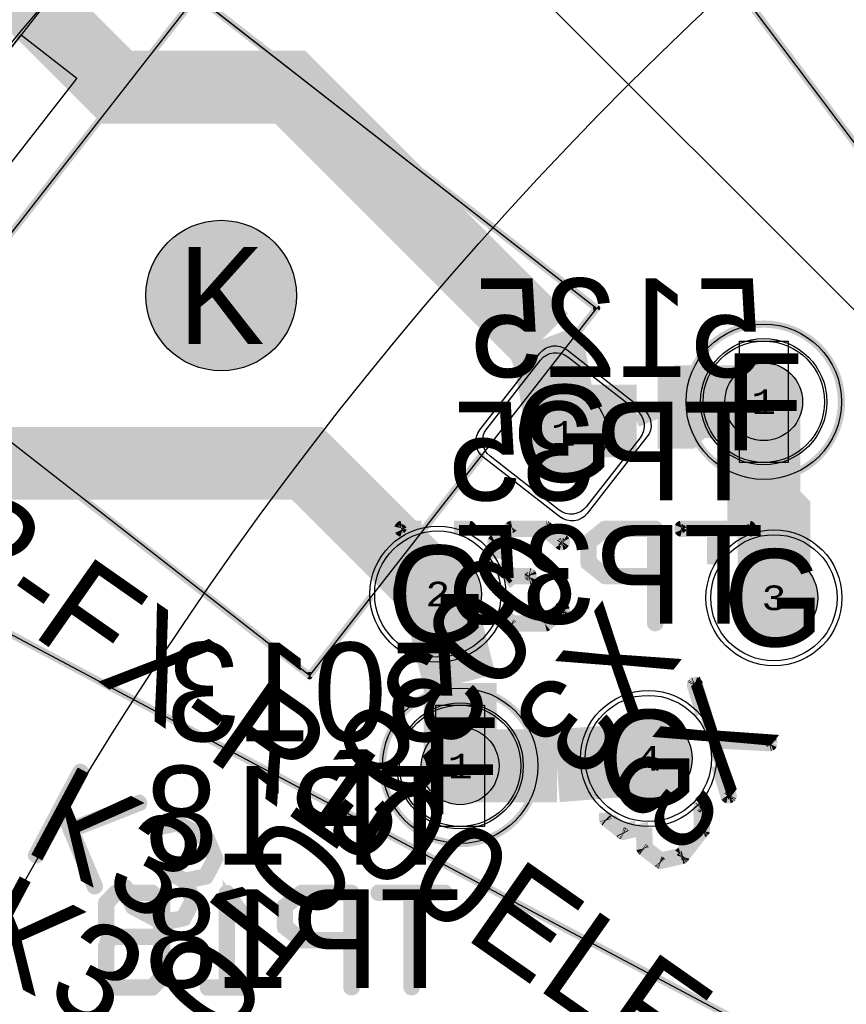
# Model space of a CAD drawing. Extents: x -125 to 125, y -186 to 125.
# Tile 68 of 112: x -66 to -49, y 34 to 54. Entities that reach past the tile are written whole.
import ezdxf
from ezdxf.enums import TextEntityAlignment as Align

# ---------------------------------------------------------------- set-up
doc = ezdxf.new("R2010")
doc.units = 0
doc.header["$MEASUREMENT"] = 0
for name, color, linetype in [('ASSEMBLY_OUTLINES_BTM', 191, 'CONTINUOUS'), ('ASSEMBLY_OUTLINES_TOP', 102, 'CONTINUOUS'), ('ASSEMBLY_PART_NUMBERS_BTM', 191, 'CONTINUOUS'), ('ASSEMBLY_PART_NUMBERS_TOP', 102, 'CONTINUOUS'), ('ASSEMBLY_REF_DES_BTM', 191, 'CONTINUOUS'), ('BOARD_OUTLINE', 10, 'CONTINUOUS'), ('DRILL_DRAWING', 21, 'CONTINUOUS'), ('GENERATED_SILKSCREEN_BTM', 255, 'CONTINUOUS'), ('MANUFACTURING_OUTLINES', 10, 'CONTINUOUS'), ('MOUNTING_HOLES_LAYER_BOT17', 42, 'CONTINUOUS'), ('MOUNTING_HOLES_LAYER_TOP', 42, 'CONTINUOUS'), ('PART_HOLES_LAYER_BOTTOM', 30, 'CONTINUOUS'), ('PART_HOLES_LAYER_TOP', 30, 'CONTINUOUS'), ('PART_PADS_LAYER_BOTTOM', 230, 'CONTINUOUS'), ('PART_PADS_LAYER_TOP', 150, 'CONTINUOUS'), ('PIN_NUMBERS_BTM', 8, 'CONTINUOUS'), ('PIN_NUMBERS_TOP', 8, 'CONTINUOUS'), ('PLACEMENT_OUTLINES_BTM', 222, 'CONTINUOUS'), ('PLANE_DATA_LAYER_BOTTOM', 230, 'CONTINUOUS'), ('PLANE_SHAPES_LAYER_BOTTOM', 230, 'CONTINUOUS'), ('PLANE_SHAPES_LAYER_TOP', 150, 'CONTINUOUS'), ('ROUTE_BORDER', 151, 'CONTINUOUS'), ('SILKSCREEN_OUTLINES_BTM', 211, 'CONTINUOUS'), ('SILKSCREEN_REF_DES_BTM', 211, 'CONTINUOUS'), ('SOLDERMASK_PADS_BTM', 12, 'CONTINUOUS'), ('SOLDERMASK_PADS_TOP', 180, 'CONTINUOUS'), ('TRACES_LAYER_TOP', 150, 'CONTINUOUS')]:
    doc.layers.add(name, color=color, linetype=linetype)
doc.styles.add('COURIER_NEW', font='cour.ttf')
doc.styles.add('VERIBEST_GERBER_0', font='txt')

msp = doc.modelspace()

# ---------------------------------------------------------------- hatches: boundary and pattern name
at = {"layer": 'MOUNTING_HOLES_LAYER_BOT17'}
h = msp.add_hatch(color=256, dxfattribs=at)
edge = h.paths.add_edge_path()
edge.add_arc((-61.419503, 48.687399), 1.55, 0, 360)
at = {"layer": 'MOUNTING_HOLES_LAYER_TOP'}
h = msp.add_hatch(color=256, dxfattribs=at)
edge = h.paths.add_edge_path()
edge.add_arc((-61.419503, 48.687399), 1.55, 0, 360)
at = {"layer": 'PART_HOLES_LAYER_BOTTOM'}
h = msp.add_hatch(color=256, dxfattribs=at)
edge = h.paths.add_edge_path()
edge.add_arc((-50.25, 46.5), 0.8, 0, 360)
h = msp.add_hatch(color=256, dxfattribs=at)
edge = h.paths.add_edge_path()
edge.add_arc((-54.374136, 45.847892), 0.9, 0, 360)
h = msp.add_hatch(color=256, dxfattribs=at)
edge = h.paths.add_edge_path()
edge.add_arc((-56.959914, 42.538247), 0.9, 0, 360)
h = msp.add_hatch(color=256, dxfattribs=at)
edge = h.paths.add_edge_path()
edge.add_arc((-50.040077, 42.461755), 0.9, 0, 360)
h = msp.add_hatch(color=256, dxfattribs=at)
edge = h.paths.add_edge_path()
edge.add_arc((-52.625855, 39.15211), 0.9, 0, 360)
h = msp.add_hatch(color=256, dxfattribs=at)
edge = h.paths.add_edge_path()
edge.add_arc((-56.5, 39), 0.8, 0, 360)
at = {"layer": 'PART_HOLES_LAYER_TOP'}
h = msp.add_hatch(color=256, dxfattribs=at)
edge = h.paths.add_edge_path()
edge.add_arc((-50.25, 46.5), 0.8, 0, 360)
h = msp.add_hatch(color=256, dxfattribs=at)
edge = h.paths.add_edge_path()
edge.add_arc((-54.374136, 45.847892), 0.9, 0, 360)
h = msp.add_hatch(color=256, dxfattribs=at)
edge = h.paths.add_edge_path()
edge.add_arc((-56.959914, 42.538247), 0.9, 0, 360)
h = msp.add_hatch(color=256, dxfattribs=at)
edge = h.paths.add_edge_path()
edge.add_arc((-50.040077, 42.461755), 0.9, 0, 360)
h = msp.add_hatch(color=256, dxfattribs=at)
edge = h.paths.add_edge_path()
edge.add_arc((-52.625855, 39.15211), 0.9, 0, 360)
h = msp.add_hatch(color=256, dxfattribs=at)
edge = h.paths.add_edge_path()
edge.add_arc((-56.5, 39), 0.8, 0, 360)
at = {"layer": 'PLANE_DATA_LAYER_BOTTOM'}
h = msp.add_hatch(color=256, dxfattribs=at)
h.paths.add_polyline_path([(-96.5, 0, -1), (96.5, 0, -1)], flags=0)
h.paths.add_polyline_path([(-92.5, 0, -1), (92.5, 0, -1)], flags=0)
at = {"layer": 'PLANE_SHAPES_LAYER_BOTTOM'}
h = msp.add_hatch(color=256, dxfattribs=at)
h.paths.add_polyline_path([(-96.5, 0, -1), (96.5, 0, -1)], flags=0)
h.paths.add_polyline_path([(-92.5, 0, -1), (92.5, 0, -1)], flags=0)
at = {"layer": 'PLANE_SHAPES_LAYER_TOP'}
h = msp.add_hatch(color=256, dxfattribs=at)
h.paths.add_polyline_path([(-96.56345, 0, -1), (96.56345, 0, -1)], flags=0)
h.paths.add_polyline_path([(-92.5, 0, -1), (92.5, 0, -1)], flags=0)

# ---------------------------------------------------------------- linework, layer by layer
at = {"layer": 'ASSEMBLY_OUTLINES_BTM'}
for points in [[(-42.605848, 44.168261), (-60.058485, 67.328691), (-49.915813, 74.971742), (-32.463177, 51.811312)], [(-69.690065, 48.740526), (-63.779715, 56.30543), (-53.693177, 48.424963), (-59.603527, 40.86006)], [(-67.627599, 51.380363), (-65.53435, 54.0596), (-64.391735, 53.166889), (-66.484983, 50.487654)], [(-50.75, 45.25), (-50.75, 47.75), (-49.75, 47.75), (-49.75, 45.25)], [(-56.894545, 22.6198), (-82.500027, 36.234475), (-76.53774, 47.447911), (-50.932259, 33.833234)], [(-57, 37.75), (-57, 40.25), (-56, 40.25), (-56, 37.75)]]:
    msp.add_lwpolyline(points, close=True, dxfattribs=at)
for centre in [(-50.25, 46.5), (-56.5, 39)]:
    msp.add_circle(centre, 1.6, dxfattribs=at)
at = {"layer": 'ASSEMBLY_OUTLINES_TOP'}
msp.add_lwpolyline([(72, -72), (-69.421356, 69.421356)], dxfattribs=at)
for radius in [125, 90.284619, 85, 75]:
    msp.add_circle((0, 0), radius, dxfattribs=at)
at = {"layer": 'BOARD_OUTLINE'}
msp.add_circle((0, 0), 97.5, dxfattribs=at)
at = {"layer": 'GENERATED_SILKSCREEN_BTM'}
for points, const_width in [([(-32.463172, 51.811312, -0.236067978), (-32.463174, 51.811308), (-42.605845, 44.168257, -0.414213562), (-42.605852, 44.168258), (-56.326662, 62.376387, 0.00000802), (-56.326738, 62.376505), (-42.605847, 44.168268), (-32.463184, 51.811313), (-49.915814, 74.971735), (-60.058478, 67.32869), (-56.703069, 62.875912, 0.00000802), (-56.703161, 62.876018), (-60.058489, 67.328688, -0.414213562), (-60.058488, 67.328695), (-60.058478, 67.328703), (-49.915816, 74.971746, -0.414213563), (-49.915809, 74.971745), (-32.463173, 51.811315, -0.16227766), (-32.463172, 51.811312)], 0.15), ([(-53.693172, 48.424963, -0.16227766), (-53.693173, 48.42496), (-54.369973, 47.558696, 0.000005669), (-54.369983, 47.5587), (-53.693184, 48.424962), (-61.927889, 54.858619), (-67.838232, 47.293723), (-59.603528, 40.860067), (-58.333888, 42.485132, 0.000002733), (-58.333887, 42.485117), (-59.603523, 40.860057, -0.414213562), (-59.60353, 40.860056), (-67.838242, 47.293718, -0.414213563), (-67.838243, 47.293725), (-67.838232, 47.293739), (-61.927894, 54.858629, -0.414213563), (-61.927887, 54.85863), (-53.693174, 48.424967, -0.236067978), (-53.693172, 48.424963)], 0.15), ([(-56.033115, 45.429971), (-57.240756, 43.884261, 0.000002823), (-57.240771, 43.884257), (-56.033121, 45.42998, 0.000005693), (-56.033115, 45.429971)], 0.15), ([(-57.294528, 43.925461, 0.000007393), (-57.294569, 43.925451), (-57.695247, 43.925451), (-57.70947, 43.921387), (-57.721661, 43.911228), (-57.727755, 43.89904), (-57.727755, 43.899039), (-57.729787, 43.882784), (-57.727755, 43.868562), (-57.721659, 43.854339), (-57.70947, 43.846213), (-57.695247, 43.842149), (-57.539714, 43.842149, 0.000004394), (-57.539737, 43.842139), (-57.695247, 43.842139, -0.099019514), (-57.695249, 43.842139), (-57.709473, 43.846203, -0.111991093), (-57.709475, 43.846204), (-57.721665, 43.854331, -0.253450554), (-57.721669, 43.854334), (-57.727765, 43.868558), (-57.727765, 43.868559), (-57.729797, 43.882783), (-57.729797, 43.882785), (-57.727765, 43.899041, -0.184527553), (-57.727763, 43.899044), (-57.721669, 43.911232, -0.236067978), (-57.721667, 43.911236), (-57.709476, 43.921395, -0.184527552), (-57.709473, 43.921397), (-57.695249, 43.925461, -0.099019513), (-57.695247, 43.925461), (-57.294528, 43.925461)], 0.254), ([(-56.283003, 43.79448, 0.000001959), (-56.283013, 43.794485), (-56.283013, 43.884815), (-56.287077, 43.899038), (-56.297236, 43.911228), (-56.309426, 43.921387), (-56.323649, 43.925451), (-56.625259, 43.925451, 0.000007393), (-56.6253, 43.925461), (-56.323649, 43.925461, -0.099019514), (-56.323647, 43.925461), (-56.309423, 43.921397, -0.184527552), (-56.30942, 43.921395), (-56.297229, 43.911236, -0.071067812), (-56.297228, 43.911235), (-56.287069, 43.899044, -0.184527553), (-56.287067, 43.899041), (-56.283003, 43.884817), (-56.283003, 43.79448)], 0.254), ([(-54.368859, 43.614559), (-54.370891, 43.600335, -0.16227766), (-54.370892, 43.600332), (-54.37902, 43.588141), (-54.38918, 43.575949, -0.236067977), (-54.389184, 43.575947), (-54.401372, 43.569853, -0.184527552), (-54.401375, 43.569851), (-54.415599, 43.567819, -0.099019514), (-54.415601, 43.567819), (-54.429825, 43.571883, -0.184527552), (-54.429828, 43.571885), (-54.761042, 43.842139), (-55.417374, 43.842139), (-55.734363, 43.58611), (-55.734363, 43.269242, 0.000003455), (-55.734373, 43.269259), (-55.734373, 43.586112, -0.236067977), (-55.734371, 43.586116), (-55.417379, 43.842148, -0.16227766), (-55.417376, 43.842149), (-54.76104, 43.842149, -0.16227766), (-54.761037, 43.842148), (-54.429822, 43.571893), (-54.4156, 43.567829), (-54.401377, 43.569861, -0.049388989), (-54.401376, 43.569861), (-54.389188, 43.575955), (-54.379028, 43.588147), (-54.370901, 43.600338), (-54.368869, 43.614561), (-54.368869, 43.622686), (-54.370901, 43.628782), (-54.370901, 43.628783), (-54.374964, 43.634876), (-54.381059, 43.63894), (-54.724466, 43.917323), (-54.730562, 43.919355), (-54.736657, 43.921387, -0.16227766), (-54.73666, 43.921388), (-54.738692, 43.92342), (-54.746817, 43.925451), (-55.431599, 43.925451), (-55.441759, 43.923419, -0.049388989), (-55.44176, 43.923419), (-55.445821, 43.921388, -0.049388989), (-55.445822, 43.921388), (-55.449884, 43.919357, -0.184527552), (-55.449887, 43.919355), (-55.458014, 43.917323), (-55.80142, 43.638941), (-55.807515, 43.628782), (-55.809547, 43.620655, -0.16227766), (-55.809548, 43.620652), (-55.813611, 43.614558), (-55.815643, 43.606431), (-55.815643, 43.390874, 0.000002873), (-55.815653, 43.390887), (-55.815653, 43.606433), (-55.813621, 43.614561, -0.16227766), (-55.81362, 43.614564), (-55.809557, 43.620658), (-55.807525, 43.628785, -0.111991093), (-55.807524, 43.628787), (-55.801429, 43.638946, -0.162277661), (-55.801427, 43.638948), (-55.45802, 43.917331, -0.184527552), (-55.458017, 43.917333), (-55.449889, 43.919365, -0.049388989), (-55.449888, 43.919365), (-55.445827, 43.921396, -0.049388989), (-55.445826, 43.921396), (-55.441764, 43.923427, -0.184527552), (-55.441761, 43.923429), (-55.431601, 43.925461, -0.099019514), (-55.431599, 43.925461), (-54.746817, 43.925461, -0.099019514), (-54.746815, 43.925461), (-54.738688, 43.923429, -0.213376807), (-54.738684, 43.923428), (-54.736653, 43.921397), (-54.730558, 43.919365), (-54.724462, 43.917333, -0.162277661), (-54.72446, 43.917331), (-54.381053, 43.638948), (-54.374957, 43.634884, -0.071067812), (-54.374956, 43.634883), (-54.370893, 43.628788, -0.162277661), (-54.370891, 43.628786), (-54.368859, 43.62269), (-54.368859, 43.614559)], 0.254), ([(-50.528379, 43.882783), (-50.530411, 43.868559), (-50.530411, 43.868558), (-50.536507, 43.854334, -0.253450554), (-50.536511, 43.854331), (-50.548701, 43.846204, -0.111991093), (-50.548703, 43.846203), (-50.562927, 43.842139, -0.099019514), (-50.562929, 43.842139), (-51.209099, 43.842139), (-51.209099, 43.280117, 0.000003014), (-51.209109, 43.280103), (-51.209109, 43.842144, -0.414213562), (-51.209104, 43.842149), (-50.562929, 43.842149), (-50.548706, 43.846213), (-50.536517, 43.854339), (-50.530421, 43.868562), (-50.528389, 43.882784), (-50.530421, 43.899038), (-50.536517, 43.913261), (-50.548706, 43.923419), (-50.562929, 43.925451), (-51.934527, 43.925451), (-51.94875, 43.923419), (-51.960939, 43.913261), (-51.967035, 43.899038), (-51.969067, 43.882784), (-51.967035, 43.868562), (-51.960939, 43.854339), (-51.94875, 43.846213), (-51.934527, 43.842149), (-51.290384, 43.842149, -0.414213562), (-51.290379, 43.842144), (-51.290379, 43.149559, 0.000003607), (-51.290389, 43.149541), (-51.290389, 43.842139), (-51.934527, 43.842139, -0.099019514), (-51.934529, 43.842139), (-51.948753, 43.846203, -0.111991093), (-51.948755, 43.846204), (-51.960945, 43.854331, -0.253450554), (-51.960949, 43.854334), (-51.967045, 43.868558), (-51.967045, 43.868559), (-51.969077, 43.882783), (-51.969077, 43.882785), (-51.969067, 43.882866), (-51.967045, 43.899041), (-51.967045, 43.899042), (-51.960949, 43.913266, -0.205257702), (-51.960946, 43.913269), (-51.948756, 43.923427, -0.184527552), (-51.948753, 43.923429), (-51.934529, 43.925461, -0.099019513), (-51.934527, 43.925461), (-50.562929, 43.925461, -0.099019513), (-50.562927, 43.925461), (-50.548703, 43.923429, -0.184527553), (-50.5487, 43.923427), (-50.53651, 43.913269, -0.205257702), (-50.536507, 43.913266), (-50.530411, 43.899042), (-50.530411, 43.899041), (-50.528379, 43.882785), (-50.528379, 43.882783)], 0.254), ([(-56.368347, 43.836853, 0.000001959), (-56.368357, 43.836858), (-56.368357, 43.842139), (-56.380091, 43.842139, 0.000004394), (-56.380114, 43.842149), (-56.368352, 43.842149, -0.414213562), (-56.368347, 43.842144), (-56.368347, 43.836853)], 0.254), ([(-55.049579, 42.909455), (-55.051611, 42.895231), (-55.051611, 42.89523), (-55.057707, 42.881006, -0.205257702), (-55.05771, 42.881003), (-55.067868, 42.872876, -0.16227766), (-55.067871, 42.872875), (-55.084127, 42.868811, -0.099019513), (-55.084129, 42.868811), (-55.421438, 42.868811), (-55.550611, 42.762286, 0.000001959), (-55.550613, 42.762297), (-55.421443, 42.86882, -0.16227766), (-55.42144, 42.868821), (-55.084129, 42.868821), (-55.067874, 42.872885), (-55.057717, 42.881011), (-55.051621, 42.895234), (-55.049589, 42.909456), (-55.051621, 42.923679), (-55.051621, 42.92368), (-55.057715, 42.935867, -0.071067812), (-55.057716, 42.935868), (-55.067876, 42.946028), (-55.084129, 42.950091), (-55.42144, 42.950091, -0.16227766), (-55.421443, 42.950092), (-55.675162, 43.159328, 0.000004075), (-55.675172, 43.159349), (-55.421438, 42.950101), (-55.084129, 42.950101, -0.099019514), (-55.084127, 42.950101), (-55.067872, 42.946037, -0.213376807), (-55.067868, 42.946036), (-55.057708, 42.935876, -0.213376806), (-55.057707, 42.935872), (-55.051613, 42.923684, -0.184527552), (-55.051611, 42.923681), (-55.049579, 42.909457), (-55.049579, 42.909455)], 0.254), ([(-55.502715, 42.909456, -0.236067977), (-55.502717, 42.909452), (-55.568655, 42.855625, 0.000001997), (-55.568658, 42.855636), (-55.502728, 42.909456), (-55.608166, 42.995528, 0.000003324), (-55.608172, 42.995546), (-55.502717, 42.90946, -0.236067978), (-55.502715, 42.909456)], 0.254), ([(-54.368859, 42.196222), (-54.370891, 42.190126, -0.16227766), (-54.370893, 42.190124), (-54.374956, 42.184029, -0.071067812), (-54.374957, 42.184028), (-54.381053, 42.179964), (-54.724461, 41.90158), (-54.730557, 41.897516, -0.111991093), (-54.730559, 41.897515), (-54.738687, 41.895483), (-54.746815, 41.893451, -0.099019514), (-54.746817, 41.893451), (-55.439726, 41.893451, -0.362464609), (-55.439732, 41.893452), (-55.441763, 41.895483), (-55.447854, 41.895483, -0.362464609), (-55.44786, 41.895484), (-55.449892, 41.897516, -0.071067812), (-55.449893, 41.897517), (-55.458016, 41.901579, -0.16227766), (-55.458019, 41.90158), (-55.624131, 42.036239, 0.000001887), (-55.624127, 42.036249), (-55.458013, 41.901588, -0.071067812), (-55.458012, 41.901587), (-55.449889, 41.897525, -0.261745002), (-55.449884, 41.897524), (-55.447853, 41.895493), (-55.441762, 41.895493, -0.362464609), (-55.441756, 41.895492), (-55.439725, 41.893461), (-54.746817, 41.893461), (-54.738689, 41.895493), (-54.730562, 41.897525), (-54.724467, 41.901588), (-54.381059, 42.179972), (-54.374964, 42.184036), (-54.370901, 42.19013), (-54.368869, 42.196226), (-54.368869, 42.202319), (-54.370901, 42.216543), (-54.370901, 42.216544), (-54.379026, 42.230763, -0.111991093), (-54.379028, 42.230764), (-54.389188, 42.240924, -0.049388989), (-54.389188, 42.240925), (-54.401378, 42.249051), (-54.4156, 42.251083), (-54.429822, 42.247019), (-54.761037, 41.976764, -0.16227766), (-54.76104, 41.976763), (-55.417376, 41.976763, -0.16227766), (-55.417379, 41.976764), (-55.595412, 42.12056, 0.000001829), (-55.595409, 42.12057), (-55.417374, 41.976773), (-54.761042, 41.976773), (-54.429828, 42.247027, -0.184527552), (-54.429825, 42.247029), (-54.415601, 42.251093, -0.095414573), (-54.415599, 42.251093), (-54.401375, 42.249061, -0.111991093), (-54.401373, 42.24906), (-54.389183, 42.240933, -0.16227766), (-54.38918, 42.240932), (-54.37902, 42.230772, -0.213376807), (-54.379019, 42.230768), (-54.370893, 42.216548, -0.184527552), (-54.370891, 42.216545), (-54.368859, 42.202321), (-54.368859, 42.196222)], 0.254), ([(-51.363843, 39.818184, 0.000009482), (-51.363868, 39.818232), (-51.627332, 40.678039), (-51.627332, 40.67804), (-51.633426, 40.690228), (-51.645617, 40.698355), (-51.659839, 40.702419), (-51.676093, 40.700387), (-51.690315, 40.694292), (-51.700475, 40.684132, -0.071067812), (-51.700476, 40.684131), (-51.70657, 40.671944), (-51.70657, 40.655689), (-51.525328, 40.060498, 0.000004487), (-51.525344, 40.060518), (-51.70658, 40.655687), (-51.70658, 40.671944, -0.236067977), (-51.706578, 40.671948), (-51.700484, 40.684136, -0.213376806), (-51.700483, 40.68414), (-51.690323, 40.6943, -0.16227766), (-51.69032, 40.694301), (-51.676097, 40.700397, -0.145489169), (-51.676094, 40.700397), (-51.65984, 40.702429, -0.095414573), (-51.659838, 40.702429), (-51.645614, 40.698365, -0.111991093), (-51.645612, 40.698364), (-51.63342, 40.690236, -0.236067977), (-51.633418, 40.690232), (-51.627324, 40.678044, -0.184527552), (-51.627322, 40.678041), (-51.363843, 39.818184)], 0.254), ([(-50.097226, 39.464935), (-50.099258, 39.452743), (-50.099258, 39.452742), (-50.105354, 39.438518, -0.205257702), (-50.105357, 39.438515), (-50.115515, 39.430388, -0.16227766), (-50.115518, 39.430387), (-50.131774, 39.426323, -0.099019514), (-50.131776, 39.426323), (-51.237967, 39.483916, 0.000001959), (-51.237969, 39.483927), (-50.131776, 39.426333), (-50.115521, 39.430397), (-50.105364, 39.438523), (-50.099268, 39.452746, -0.049388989), (-50.099268, 39.452747), (-50.097236, 39.464936), (-50.099268, 39.479158), (-50.105363, 39.49338), (-50.115523, 39.50354), (-50.129745, 39.509635), (-51.261165, 39.569184, 0.000001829), (-51.261168, 39.569194), (-50.129744, 39.509645, -0.145489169), (-50.129741, 39.509645), (-50.115518, 39.503549, -0.16227766), (-50.115515, 39.503548), (-50.105355, 39.493388, -0.080611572), (-50.105354, 39.493386), (-50.099258, 39.479162), (-50.099258, 39.479161), (-50.097226, 39.464937), (-50.097226, 39.464935)], 0.254), ([(-50.932378, 38.383912, -0.236067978), (-50.93238, 38.383908), (-50.938474, 38.37172, -0.213376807), (-50.938475, 38.371716), (-50.948635, 38.361556, -0.261745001), (-50.94864, 38.361555), (-50.960827, 38.355461, -0.184527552), (-50.96083, 38.355459), (-50.977086, 38.353427, -0.099019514), (-50.977088, 38.353427), (-50.993344, 38.355459, -0.111991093), (-50.993346, 38.35546), (-51.005538, 38.363588, -0.071067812), (-51.005539, 38.363589), (-51.015699, 38.377812, -0.16227766), (-51.0157, 38.377815), (-51.20606, 39.008889, 0.000004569), (-51.206058, 39.008915), (-51.01569, 38.377818), (-51.005531, 38.363596), (-50.993341, 38.355469), (-50.977087, 38.353437), (-50.960832, 38.355469, -0.049388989), (-50.960831, 38.355469), (-50.948644, 38.361563, -0.071067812), (-50.948643, 38.361564), (-50.938483, 38.371724, -0.071067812), (-50.938482, 38.371725), (-50.932388, 38.383912), (-50.93442, 38.400167), (-51.206097, 39.295696, 0.00000917), (-51.206103, 39.295748), (-50.93441, 38.40017, -0.049388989), (-50.93441, 38.400169), (-50.932378, 38.383913), (-50.932378, 38.383912)], 0.254), ([(-51.481018, 37.674744, -0.16227766), (-51.481019, 37.674741), (-51.485082, 37.668647), (-51.485082, 37.664584, -0.213376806), (-51.485083, 37.66458), (-51.489147, 37.660516, -0.111991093), (-51.489149, 37.660515), (-51.90977, 37.120006, -0.111991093), (-51.909771, 37.120004), (-51.913835, 37.11594, -0.362464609), (-51.913841, 37.115939), (-51.915868, 37.115939), (-51.923995, 37.107812, -0.261745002), (-51.924, 37.107811), (-51.932123, 37.103749, -0.184527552), (-51.932126, 37.103747), (-52.364942, 37.004179), (-52.37307, 37.002147, -0.288824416), (-52.373075, 37.002149), (-52.381199, 37.006211, -0.049388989), (-52.3812, 37.006211), (-52.389328, 37.008243, -0.184527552), (-52.389331, 37.008245), (-52.397455, 37.012307, -0.16227766), (-52.397458, 37.012308), (-52.728674, 37.270372, -0.071067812), (-52.728675, 37.270373), (-52.732739, 37.276469), (-52.740867, 37.286629, -0.16227766), (-52.740868, 37.286632), (-52.742899, 37.290694, -0.111991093), (-52.7429, 37.290696), (-52.74493, 37.294756, -0.184527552), (-52.744932, 37.294759), (-52.746964, 37.302887), (-52.746964, 37.302888), (-52.755092, 37.688962), (-53.131006, 37.603619), (-53.139134, 37.601587, -0.288824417), (-53.139139, 37.601589), (-53.147263, 37.605651, -0.099019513), (-53.147265, 37.605651), (-53.161489, 37.611747), (-53.167585, 37.613779, -0.16227766), (-53.167587, 37.613781), (-53.496768, 37.871843, -0.16227766), (-53.496771, 37.871844), (-53.502867, 37.87794, -0.16227766), (-53.502868, 37.877943), (-53.504899, 37.886068), (-53.510995, 37.892164, -0.16227766), (-53.510996, 37.892167), (-53.513028, 37.902327), (-53.513028, 37.902328), (-53.515487, 38.036367, 0.000002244), (-53.515477, 38.036359), (-53.513018, 37.902329), (-53.510987, 37.892172), (-53.504891, 37.886076, -0.16227766), (-53.50489, 37.886073), (-53.502859, 37.877948), (-53.496763, 37.871852, -0.071067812), (-53.496762, 37.871851), (-53.167581, 37.613789), (-53.161485, 37.611757), (-53.147261, 37.605661, -0.16227766), (-53.147259, 37.605659), (-53.139135, 37.601597), (-53.131008, 37.603629), (-52.755088, 37.688973, -0.473284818), (-52.755082, 37.688968), (-52.746954, 37.302889), (-52.744922, 37.294761), (-52.744922, 37.29476), (-52.742891, 37.290698, -0.111991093), (-52.74289, 37.290696), (-52.74086, 37.286636, -0.071067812), (-52.740859, 37.286635), (-52.732731, 37.276475), (-52.728667, 37.270379), (-52.397452, 37.012316, -0.071067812), (-52.397451, 37.012315), (-52.389327, 37.008253, -0.049388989), (-52.389326, 37.008253), (-52.381198, 37.006221, -0.184527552), (-52.381195, 37.006219), (-52.373071, 37.002157), (-52.364944, 37.004189), (-51.932128, 37.103757, -0.049388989), (-51.932127, 37.103757), (-51.924004, 37.107819, -0.071067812), (-51.924003, 37.10782), (-51.915875, 37.115948, -0.362464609), (-51.915869, 37.115949), (-51.913842, 37.115949), (-51.909779, 37.120012, -0.111991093), (-51.909777, 37.120013), (-51.489156, 37.660522, -0.111991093), (-51.489155, 37.660524), (-51.485092, 37.664587), (-51.485092, 37.668648, -0.16227766), (-51.485091, 37.668651), (-51.481028, 37.674746), (-51.481028, 37.682872), (-51.491188, 38.125848), (-51.491188, 38.140069), (-51.501347, 38.150228, -0.071067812), (-51.501348, 38.150229), (-51.513535, 38.156323, -0.049388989), (-51.513536, 38.156323), (-51.527759, 38.160387), (-51.544013, 38.158355), (-51.558235, 38.15226), (-51.568395, 38.1421), (-51.572458, 38.127879), (-51.56433, 37.70116, -0.16227766), (-51.564331, 37.701157), (-51.968699, 37.182997, -0.184527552), (-51.968702, 37.182995), (-52.364942, 37.091555, -0.213376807), (-52.364946, 37.091556), (-52.661618, 37.323204, -0.236067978), (-52.66162, 37.323208), (-52.671686, 37.725846, 0.000001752), (-52.671676, 37.725846), (-52.66161, 37.32321), (-52.364942, 37.091565), (-51.968706, 37.183005), (-51.56434, 37.701162), (-51.572468, 38.12788), (-51.572468, 38.127881), (-51.568404, 38.142105, -0.166781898), (-51.568403, 38.142108), (-51.558243, 38.152268, -0.16227766), (-51.55824, 38.152269), (-51.544017, 38.158365, -0.145489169), (-51.544014, 38.158365), (-51.52776, 38.160397, -0.095414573), (-51.527758, 38.160397), (-51.513534, 38.156333, -0.184527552), (-51.513531, 38.156331), (-51.501344, 38.150237, -0.261745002), (-51.501339, 38.150236), (-51.491179, 38.140076, -0.213376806), (-51.491178, 38.140072), (-51.491178, 38.125848), (-51.481018, 37.682872), (-51.481018, 37.674744)], 0.254), ([(-52.880411, 37.747998), (-53.133038, 37.690995, -0.213376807), (-53.133042, 37.690996), (-53.429714, 37.924676, -0.236067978), (-53.429716, 37.92468), (-53.430449, 37.97357, 0.000002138), (-53.430439, 37.973563), (-53.429706, 37.924682), (-53.133038, 37.691005), (-52.880436, 37.748003, 0.000004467), (-52.880411, 37.747998)], 0.254)]:
    msp.add_lwpolyline(points, format="xyb", dxfattribs=dict(at, const_width=const_width))
at = {"layer": 'GENERATED_SILKSCREEN_BTM', "const_width": 0.15}
for points in [[(-51.85, 46.5, -1), (-48.65, 46.5, -1)], [(-58.1, 39, -1), (-54.9, 39, -1)]]:
    msp.add_lwpolyline(points, format="xyb", close=True, dxfattribs=at)
msp.add_lwpolyline([(-56.894545, 22.6198), (-82.500027, 36.234475), (-76.53774, 47.447911), (-50.932259, 33.833234)], close=True, dxfattribs=at)
at = {"layer": 'GENERATED_SILKSCREEN_BTM', "const_width": 0.254}
for points in [[(-53.883216, 43.153296), (-53.889312, 43.15736), (-53.891344, 43.16752), (-53.895408, 43.17768), (-53.89744, 43.18784), (-53.89744, 43.606432), (-53.895408, 43.616592), (-53.891344, 43.622688), (-53.891344, 43.628784), (-53.889312, 43.630816), (-53.885248, 43.632848), (-53.883216, 43.636912), (-53.537776, 43.917328), (-53.527616, 43.921392), (-53.519488, 43.923424), (-53.51136, 43.925456), (-52.487232, 43.925456), (-52.468944, 43.921392), (-52.456752, 43.911232), (-52.446592, 43.89904), (-52.442528, 43.884816), (-52.442528, 41.934096), (-52.446592, 41.91784), (-52.456752, 41.90768), (-52.468944, 41.901584), (-52.483168, 41.899552), (-52.499424, 41.901584), (-52.513648, 41.90768), (-52.523808, 41.91784), (-52.527872, 41.934096), (-52.527872, 42.868816), (-53.51136, 42.868816), (-53.525584, 42.870848), (-53.529648, 42.87288), (-53.533712, 42.87288), (-53.537776, 42.874912), (-53.883216, 43.153296)], [(-52.527872, 43.842144), (-53.499168, 43.842144), (-53.81616, 43.586112), (-53.81616, 43.20816), (-53.499168, 42.950096), (-52.527872, 42.950096), (-52.527872, 43.842144)], [(-63.981763, 36.533472), (-63.979731, 36.519248), (-63.983795, 36.505024), (-63.993955, 36.492832), (-64.006147, 36.484704), (-64.020371, 36.48064), (-64.036627, 36.48064), (-64.048819, 36.486736), (-64.056947, 36.498928), (-64.709219, 38.04528), (-65.192835, 37.136976), (-65.202995, 37.126816), (-65.215187, 37.12072), (-65.231443, 37.122752), (-65.247699, 37.126816), (-65.257859, 37.136976), (-65.268019, 37.149168), (-65.270051, 37.163392), (-65.265987, 37.177616), (-64.351587, 38.900752), (-64.341427, 38.910912), (-64.327203, 38.917008), (-64.312979, 38.917008), (-64.298755, 38.910912), (-64.284531, 38.902784), (-64.276403, 38.88856), (-64.272339, 38.874336), (-64.276403, 38.860112), (-64.660451, 38.140784), (-64.489763, 37.74048), (-63.118163, 38.274896), (-63.110035, 38.276928), (-63.103939, 38.276928), (-63.095811, 38.276928), (-63.089715, 38.272864), (-63.079555, 38.262704), (-63.073459, 38.24848), (-63.069395, 38.234256), (-63.071427, 38.220032), (-63.077523, 38.205808), (-63.091747, 38.19768), (-64.463347, 37.663264), (-63.981763, 36.533472)], [(-62.323651, 37.858336), (-62.756467, 37.77096), (-62.770691, 37.766896), (-62.778819, 37.756736), (-62.782883, 37.744544), (-62.782883, 37.728288), (-62.778819, 37.714064), (-62.770691, 37.701872), (-62.760531, 37.691712), (-62.744275, 37.68968), (-62.325683, 37.772992), (-61.746563, 37.464128), (-61.588067, 37.09024), (-61.764851, 36.756992), (-62.163123, 36.677744), (-62.459795, 36.834208), (-62.474019, 36.840304), (-62.488243, 36.83624), (-62.500435, 36.828112), (-62.508563, 36.81592), (-62.514659, 36.801696), (-62.514659, 36.787472), (-62.508563, 36.773248), (-62.496371, 36.763088), (-62.199699, 36.606624), (-62.045267, 36.230704), (-62.222051, 35.897456), (-62.620323, 35.82024), (-63.199443, 36.129104), (-63.366067, 36.523312), (-63.376227, 36.533472), (-63.390451, 36.539568), (-63.404675, 36.537536), (-63.418899, 36.533472), (-63.431091, 36.523312), (-63.441251, 36.513152), (-63.443283, 36.507056), (-63.445315, 36.50096), (-63.443283, 36.494864), (-63.441251, 36.486736), (-63.268531, 36.080336), (-63.262435, 36.07424), (-63.260403, 36.070176), (-63.258371, 36.068144), (-63.256339, 36.06408), (-63.252275, 36.060016), (-62.648771, 35.73896), (-62.642675, 35.736928), (-62.638611, 35.73896), (-62.636579, 35.73896), (-62.634547, 35.73896), (-62.628451, 35.736928), (-62.620323, 35.734896), (-62.187507, 35.82024), (-62.177347, 35.824304), (-62.171251, 35.832432), (-62.165155, 35.834464), (-62.161091, 35.842592), (-61.963987, 36.210384), (-61.963987, 36.212416), (-61.961955, 36.21648), (-61.959923, 36.232736), (-61.957891, 36.240864), (-61.961955, 36.248992), (-62.110291, 36.604592), (-61.732339, 36.679776), (-61.724211, 36.681808), (-61.720147, 36.68384), (-61.718115, 36.687904), (-61.707955, 36.698064), (-61.701859, 36.702128), (-61.506787, 37.071952), (-61.502723, 37.082112), (-61.504755, 37.09024), (-61.502723, 37.1004), (-61.504755, 37.106496), (-61.675443, 37.512896), (-61.679507, 37.521024), (-61.681539, 37.525088), (-61.685603, 37.52712), (-61.687635, 37.529152), (-61.689667, 37.531184), (-61.693731, 37.533216), (-62.299267, 37.854272), (-62.307395, 37.856304), (-62.315523, 37.858336), (-62.323651, 37.858336)], [(-63.827392, 35.675648), (-63.762368, 35.480576), (-63.827392, 35.285504), (-63.827392, 35.279408), (-63.829424, 35.27128), (-63.829424, 34.643392), (-63.829424, 34.637296), (-63.827392, 34.6312), (-63.82536, 34.623072), (-63.817232, 34.614944), (-63.614032, 34.405648), (-63.603872, 34.39752), (-63.593712, 34.395488), (-63.585584, 34.393456), (-62.83984, 34.393456), (-62.833744, 34.393456), (-62.827648, 34.395488), (-62.81952, 34.39752), (-62.811392, 34.405648), (-62.608192, 34.614944), (-62.598032, 34.623072), (-62.596, 34.6312), (-62.596, 34.643392), (-62.596, 35.27128), (-62.596, 35.279408), (-62.596, 35.283472), (-62.598032, 35.285504), (-62.663056, 35.480576), (-62.598032, 35.675648), (-62.596, 35.67768), (-62.596, 35.689872), (-62.596, 36.177552), (-62.596, 36.18568), (-62.598032, 36.19584), (-62.608192, 36.206), (-62.811392, 36.415296), (-62.81952, 36.421392), (-62.827648, 36.423424), (-62.833744, 36.425456), (-62.83984, 36.425456), (-63.585584, 36.425456), (-63.593712, 36.423424), (-63.603872, 36.421392), (-63.614032, 36.415296), (-63.817232, 36.206), (-63.82536, 36.193808), (-63.827392, 36.18568), (-63.829424, 36.177552), (-63.829424, 35.689872), (-63.829424, 35.681744), (-63.827392, 35.67768), (-63.827392, 35.675648)], [(-60.907408, 34.476768), (-60.891152, 34.472704), (-60.880992, 34.464576), (-60.876928, 34.450352), (-60.874896, 34.434096), (-60.876928, 34.419872), (-60.880992, 34.405648), (-60.891152, 34.395488), (-60.907408, 34.393456), (-61.699888, 34.393456), (-61.714112, 34.395488), (-61.726304, 34.405648), (-61.7324, 34.419872), (-61.734432, 34.434096), (-61.7324, 34.450352), (-61.726304, 34.464576), (-61.714112, 34.472704), (-61.699888, 34.476768), (-61.342256, 34.476768), (-61.342256, 36.384816), (-61.340224, 36.39904), (-61.334128, 36.4092), (-61.323968, 36.415296), (-61.309744, 36.417328), (-61.299584, 36.41936), (-61.289424, 36.41936), (-61.281296, 36.415296), (-61.273168, 36.407168), (-60.876928, 35.8504), (-60.872864, 35.842272), (-60.870832, 35.836176), (-60.870832, 35.821952), (-60.876928, 35.80976), (-60.887088, 35.7996), (-60.89928, 35.791472), (-60.913504, 35.787408), (-60.921632, 35.787408), (-60.927728, 35.78944), (-60.937888, 35.801632), (-61.263008, 36.2568), (-61.263008, 34.476768), (-60.907408, 34.476768)], [(-60.133216, 35.653296), (-60.139312, 35.65736), (-60.141344, 35.66752), (-60.145408, 35.67768), (-60.14744, 35.68784), (-60.14744, 36.106432), (-60.145408, 36.116592), (-60.141344, 36.122688), (-60.141344, 36.128784), (-60.139312, 36.130816), (-60.135248, 36.132848), (-60.133216, 36.136912), (-59.787776, 36.417328), (-59.777616, 36.421392), (-59.769488, 36.423424), (-59.76136, 36.425456), (-58.737232, 36.425456), (-58.718944, 36.421392), (-58.706752, 36.411232), (-58.696592, 36.39904), (-58.692528, 36.384816), (-58.692528, 34.434096), (-58.696592, 34.41784), (-58.706752, 34.40768), (-58.718944, 34.401584), (-58.733168, 34.399552), (-58.749424, 34.401584), (-58.763648, 34.40768), (-58.773808, 34.41784), (-58.777872, 34.434096), (-58.777872, 35.368816), (-59.76136, 35.368816), (-59.775584, 35.370848), (-59.779648, 35.37288), (-59.783712, 35.37288), (-59.787776, 35.374912), (-60.133216, 35.653296)], [(-57.459104, 34.434096), (-57.461136, 34.419872), (-57.471296, 34.40768), (-57.48552, 34.401584), (-57.499744, 34.399552), (-57.511936, 34.401584), (-57.52616, 34.40768), (-57.53632, 34.419872), (-57.540384, 34.434096), (-57.540384, 36.342144), (-58.184528, 36.342144), (-58.198752, 36.346208), (-58.210944, 36.354336), (-58.21704, 36.36856), (-58.219072, 36.382784), (-58.21704, 36.39904), (-58.210944, 36.413264), (-58.198752, 36.423424), (-58.184528, 36.425456), (-56.812928, 36.425456), (-56.798704, 36.423424), (-56.786512, 36.413264), (-56.780416, 36.39904), (-56.778384, 36.382784), (-56.780416, 36.36856), (-56.786512, 36.354336), (-56.798704, 36.346208), (-56.812928, 36.342144), (-57.459104, 36.342144), (-57.459104, 34.434096)], [(-62.67728, 36.1552), (-62.67728, 35.693936), (-62.732144, 35.519184), (-63.689216, 35.519184), (-63.748144, 35.693936), (-63.748144, 36.1552), (-63.567296, 36.342144), (-62.86016, 36.342144), (-62.67728, 36.1552)], [(-58.777872, 36.342144), (-59.749168, 36.342144), (-60.06616, 36.086112), (-60.06616, 35.70816), (-59.749168, 35.450096), (-58.777872, 35.450096), (-58.777872, 36.342144)], [(-62.67728, 35.263152), (-62.67728, 34.66168), (-62.86016, 34.476768), (-63.567296, 34.476768), (-63.748144, 34.66168), (-63.748144, 35.263152), (-63.689216, 35.437904), (-62.732144, 35.437904), (-62.67728, 35.263152)]]:
    msp.add_lwpolyline(points, dxfattribs=at)
at = {"layer": 'MANUFACTURING_OUTLINES'}
msp.add_circle((0, 0), 97.5254, dxfattribs=at)
at = {"layer": 'MOUNTING_HOLES_LAYER_BOT17'}
msp.add_circle((-61.419503, 48.687399), 1.55, dxfattribs=at)
at = {"layer": 'MOUNTING_HOLES_LAYER_TOP'}
msp.add_circle((-61.419503, 48.687399), 1.55, dxfattribs=at)
at = {"layer": 'PART_HOLES_LAYER_BOTTOM'}
for centre, radius in [((-50.25, 46.5), 0.8), ((-54.374136, 45.847892), 0.9), ((-56.959914, 42.538247), 0.9), ((-50.040077, 42.461755), 0.9), ((-52.625855, 39.15211), 0.9), ((-56.5, 39), 0.8)]:
    msp.add_circle(centre, radius, dxfattribs=at)
at = {"layer": 'PART_HOLES_LAYER_TOP'}
for centre, radius in [((-50.25, 46.5), 0.8), ((-54.374136, 45.847892), 0.9), ((-56.959914, 42.538247), 0.9), ((-50.040077, 42.461755), 0.9), ((-52.625855, 39.15211), 0.9), ((-56.5, 39), 0.8)]:
    msp.add_circle(centre, radius, dxfattribs=at)
at = {"layer": 'PART_PADS_LAYER_BOTTOM'}
msp.add_lwpolyline([(-55.883706, 45.377573, -0.414213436), (-55.952645, 45.939042), (-54.844455, 47.357462, -0.414213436), (-54.282986, 47.426401), (-52.864566, 46.318211, -0.414213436), (-52.795627, 45.756742), (-53.903817, 44.338322, -0.414213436), (-54.465286, 44.269383)], format="xyb", close=True, dxfattribs=at)
for centre, radius in [((-50.25, 46.5), 1.25), ((-56.959914, 42.538247), 1.3), ((-50.040077, 42.461755), 1.3), ((-52.625855, 39.15211), 1.3), ((-56.5, 39), 1.25)]:
    msp.add_circle(centre, radius, dxfattribs=at)
at = {"layer": 'PART_PADS_LAYER_TOP'}
msp.add_lwpolyline([(-55.883706, 45.377573, -0.414213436), (-55.952645, 45.939042), (-54.844455, 47.357462, -0.414213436), (-54.282986, 47.426401), (-52.864566, 46.318211, -0.414213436), (-52.795627, 45.756742), (-53.903817, 44.338322, -0.414213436), (-54.465286, 44.269383)], format="xyb", close=True, dxfattribs=at)
for centre, radius in [((-50.25, 46.5), 1.25), ((-56.959914, 42.538247), 1.3), ((-50.040077, 42.461755), 1.3), ((-52.625855, 39.15211), 1.3), ((-56.5, 39), 1.25)]:
    msp.add_circle(centre, radius, dxfattribs=at)
at = {"layer": 'PLACEMENT_OUTLINES_BTM'}
for points in [[(-42.605848, 44.168261), (-60.058485, 67.328691), (-49.915813, 74.971742), (-32.463177, 51.811312)], [(-67.838239, 47.293722), (-61.92789, 54.858626), (-53.693177, 48.424963), (-59.603527, 40.86006)], [(-56.894545, 22.6198), (-82.500027, 36.234475), (-76.53774, 47.447911), (-50.932259, 33.833234)]]:
    msp.add_lwpolyline(points, close=True, dxfattribs=at)
for centre in [(-50.25, 46.5), (-56.5, 39)]:
    msp.add_circle(centre, 1.6, dxfattribs=at)
at = {"layer": 'ROUTE_BORDER'}
msp.add_circle((0, 0), 96.5, dxfattribs=at)
at = {"layer": 'SILKSCREEN_OUTLINES_BTM'}
for points in [[(-42.605848, 44.168261), (-60.058485, 67.328691), (-49.915813, 74.971742), (-32.463177, 51.811312)], [(-67.838239, 47.293722), (-61.92789, 54.858626), (-53.693177, 48.424963), (-59.603527, 40.86006)], [(-56.894545, 22.6198), (-82.500027, 36.234475), (-76.53774, 47.447911), (-50.932259, 33.833234)]]:
    msp.add_lwpolyline(points, close=True, dxfattribs=at)
for centre in [(-50.25, 46.5), (-56.5, 39)]:
    msp.add_circle(centre, 1.6, dxfattribs=at)
at = {"layer": 'SOLDERMASK_PADS_BTM'}
msp.add_lwpolyline([(-56.024073, 45.360338, -0.414212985), (-56.093013, 45.921807), (-54.86169, 47.497829, -0.414212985), (-54.300221, 47.566769), (-52.724199, 46.335446, -0.414212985), (-52.655259, 45.773977), (-53.886582, 44.197955, -0.414212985), (-54.448051, 44.129015)], format="xyb", close=True, dxfattribs=at)
for centre, radius in [((-50.25, 46.5), 1.3), ((-56.959914, 42.538247), 1.4), ((-50.040077, 42.461755), 1.4), ((-52.625855, 39.15211), 1.4), ((-56.5, 39), 1.3)]:
    msp.add_circle(centre, radius, dxfattribs=at)
at = {"layer": 'SOLDERMASK_PADS_TOP'}
msp.add_lwpolyline([(-56.024073, 45.360338, -0.414212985), (-56.093013, 45.921807), (-54.86169, 47.497829, -0.414212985), (-54.300221, 47.566769), (-52.724199, 46.335446, -0.414212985), (-52.655259, 45.773977), (-53.886582, 44.197955, -0.414212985), (-54.448051, 44.129015)], format="xyb", close=True, dxfattribs=at)
for centre, radius in [((-50.25, 46.5), 1.3), ((-56.959914, 42.538247), 1.4), ((-50.040077, 42.461755), 1.4), ((-52.625855, 39.15211), 1.4), ((-56.5, 39), 1.3)]:
    msp.add_circle(centre, radius, dxfattribs=at)
at = {"layer": 'TRACES_LAYER_TOP'}
for points, const_width in [([(-66.484121, 55.893985), (-66.104961, 55.514825), (-66.104961, 55.514824), (-63.569948, 52.979811), (-60.002459, 52.979811), (-54.808845, 47.786197)], 1.5), ([(-54.374136, 45.847892), (-54.645092, 47.359973), (-54.808845, 47.786197)], 1.5), ([(-52.435831, 46.282601), (-51.992399, 46.282601), (-51.775, 46.5), (-50.25, 46.5)], 1.5), ([(-50.040077, 42.461755), (-50.040077, 44.130137), (-50.25, 44.34006), (-50.25, 46.5)], 1.5), ([(-52.865322, 46.103078), (-54.11895, 46.103078), (-54.374136, 45.847892)], 1.5), ([(-52.435831, 46.282601), (-52.865322, 46.103078)], 0.25), ([(-76.080764, 44.260251), (-75.107889, 45.233126), (-59.654793, 45.233126), (-56.959914, 42.538247)], 1.5), ([(-56.5, 40.705059), (-56.959914, 42.538247)], 1.5), ([(-56.5, 40.705059), (-56.5, 39)], 1.5), ([(-54.509724, 39), (-56.5, 39)], 1.5), ([(-54.509724, 39), (-52.625855, 39.15211)], 1.5)]:
    msp.add_lwpolyline(points, dxfattribs=dict(at, const_width=const_width))

# ---------------------------------------------------------------- texts
at = {"layer": 'ASSEMBLY_PART_NUMBERS_BTM', "style": 'VERIBEST_GERBER_0', "text_generation_flag": 2}
for s, p in [('5125', (-50.25, 49.04)), ('5013', (-56.5, 41.54))]:
    msp.add_text(s, height=2.032, dxfattribs=at).set_placement(p, align=Align.TOP_LEFT)
for s, rotation, p in [('0039301040', 52, (-55.50154, 44.063781)), ('RT314005', 152, (-67.908601, 32.791169))]:
    msp.add_text(s, height=2.032, rotation=rotation, dxfattribs=at).set_placement(p, align=Align.TOP_LEFT)
at = {"layer": 'ASSEMBLY_PART_NUMBERS_TOP', "style": 'VERIBEST_GERBER_0'}
msp.add_text('CRM2512-FX-R100ELF', height=2.032, rotation=325, dxfattribs=at).set_placement((-74.956884, 50.919354), align=Align.TOP_LEFT)
at = {"layer": 'ASSEMBLY_REF_DES_BTM', "style": 'VERIBEST_GERBER_0', "text_generation_flag": 2}
for s, p in [('TP35', (-50.25, 46.5)), ('TP18', (-56.5, 39))]:
    msp.add_text(s, height=2.032, dxfattribs=at).set_placement(p, align=Align.TOP_LEFT)
for s, rotation, p in [('X3', 52, (-53.499996, 42.500001)), ('K3', 152, (-66.716141, 35.033855))]:
    msp.add_text(s, height=2.032, rotation=rotation, dxfattribs=at).set_placement(p, align=Align.TOP_LEFT)
at = {"layer": 'DRILL_DRAWING', "style": 'VERIBEST_GERBER_0'}
for s, p in [('K', (-61.419503, 48.687399)), ('F', (-50.25, 46.5)), ('G', (-54.374136, 45.847892)), ('G', (-56.959914, 42.538247)), ('G', (-50.040077, 42.461755)), ('G', (-52.625855, 39.15211)), ('F', (-56.5, 39))]:
    msp.add_text(s, height=2, dxfattribs=at).set_placement(p, align=Align.MIDDLE_CENTER)
at = {"layer": 'PIN_NUMBERS_BTM', "style": 'COURIER_NEW'}
for s, p in [('1', (-50.25, 46.5)), ('1', (-54.374136, 45.847892)), ('2', (-56.959914, 42.538247)), ('3', (-50.040077, 42.461755)), ('4', (-52.625855, 39.15211)), ('1', (-56.5, 39))]:
    msp.add_text(s, height=0.508, dxfattribs=at).set_placement(p, align=Align.MIDDLE_CENTER)
at = {"layer": 'PIN_NUMBERS_TOP', "style": 'COURIER_NEW'}
for s, p in [('1', (-50.25, 46.5)), ('1', (-54.374136, 45.847892)), ('2', (-56.959914, 42.538247)), ('3', (-50.040077, 42.461755)), ('4', (-52.625855, 39.15211)), ('1', (-56.5, 39))]:
    msp.add_text(s, height=0.508, dxfattribs=at).set_placement(p, align=Align.MIDDLE_CENTER)
at = {"layer": 'SILKSCREEN_REF_DES_BTM', "style": 'VERIBEST_GERBER_0', "text_generation_flag": 2}
for s, p in [('TP35', (-50.25, 43.96)), ('TP18', (-56.5, 36.46))]:
    msp.add_text(s, height=2.032, dxfattribs=at).set_placement(p, align=Align.TOP_LEFT)
for s, rotation, p in [('X3', 52, (-51.498448, 40.936219)), ('K3', 152, (-65.523683, 37.276541))]:
    msp.add_text(s, height=2.032, rotation=rotation, dxfattribs=at).set_placement(p, align=Align.TOP_LEFT)

doc.saveas('drawing.dxf')
